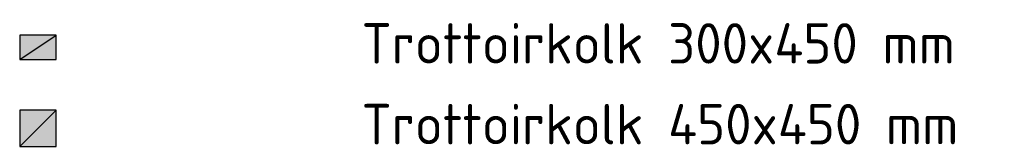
# Model space of a CAD drawing. Extents: x 105780 to 185197, y 477999 to 525027.
# Tile 256 of 256: x 185185.26 to 185197.43, y 525025.78 to 525027.35. Entities that reach past the tile are written whole.
import ezdxf

# ---------------------------------------------------------------- set-up
doc = ezdxf.new("R2010")
doc.units = 0
doc.layers.add('B-OI-RI-HWA_KOLK-S', color=252, linetype='Continuous', lineweight=25)
doc.layers.add('X-XX-AL-LEGENDA-T25', color=7, linetype='Continuous', lineweight=25)
doc.styles.add('NLCS-ISO-M200-T25', font='NLCS-ISO.ttf', dxfattribs={"height": 0.5})

# ---------------------------------------------------------------- blocks, each defined once
blk = doc.blocks.new('B-SRI-KOLK_TROTTOIR_300x450-SO')
at = {"true_color": 0xffffff}
blk.add_hatch(color=7, dxfattribs=at).paths.add_polyline_path([(0, 0), (0.45, 0), (0.45, 0.3), (0, 0.3)])
blk.add_line((0, 0), (0.45, 0.3))
at = {"flags": 128}
blk.add_lwpolyline([(0, 0), (0.45, 0), (0.45, 0.3), (0, 0.3)], close=True, dxfattribs=at)
blk = doc.blocks.new('B-SRI-KOLK_TROTTOIR_450x450-SO')
at = {"true_color": 0xffffff}
blk.add_hatch(color=7, dxfattribs=at).paths.add_polyline_path([(0, 0), (0.45, 0), (0.45, 0.45), (0, 0.45)])
blk.add_line((0, 0), (0.45, 0.45))
at = {"flags": 128}
blk.add_lwpolyline([(0, 0), (0.45, 0), (0.45, 0.45), (0, 0.45)], close=True, dxfattribs=at)

msp = doc.modelspace()

# ---------------------------------------------------------------- block references
at = {"layer": 'B-OI-RI-HWA_KOLK-S'}
for name, p in [('B-SRI-KOLK_TROTTOIR_300x450-SO', (185185.257, 525026.854)), ('B-SRI-KOLK_TROTTOIR_450x450-SO', (185185.257, 525025.779))]:
    msp.add_blockref(name, p, dxfattribs=at)

# ---------------------------------------------------------------- texts
at = {"layer": 'X-XX-AL-LEGENDA-T25', "char_height": 0.5, "width": 25, "attachment_point": 1, "style": 'NLCS-ISO-M200-T25'}
for s, insert in [('Trottoirkolk 300x450 mm', (185189.482, 525027.304)), ('Trottoirkolk 450x450 mm', (185189.482, 525026.304))]:
    msp.add_mtext(s, dxfattribs=dict(at, insert=insert))

doc.saveas('drawing.dxf')
